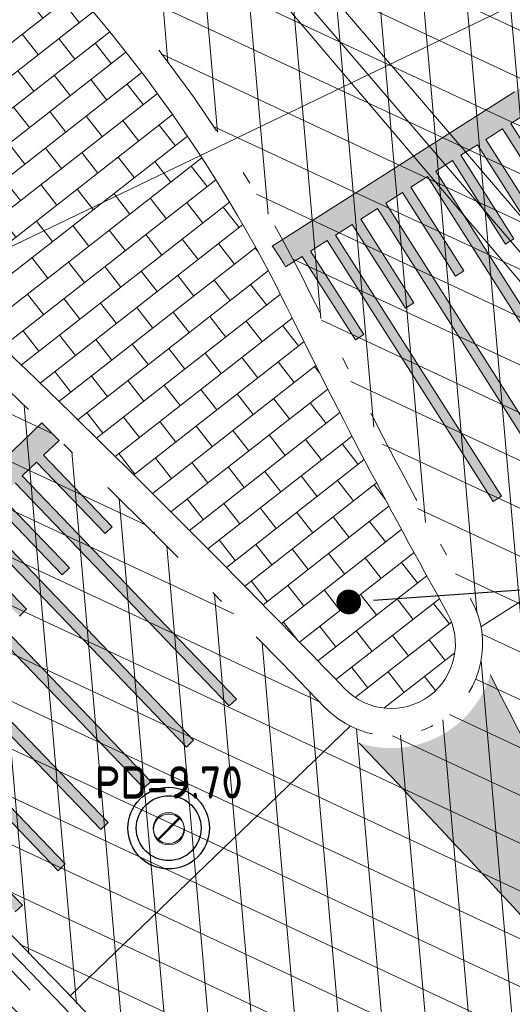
# Model space of a CAD drawing. Header units: metres. Extents: x 163628 to 168255, y 402691 to 405367.
# Tile 20 of 256: x 164491.68 to 164495.66, y 403421.39 to 403429.35. Entities that reach past the tile are written whole.
import ezdxf
from ezdxf import colors
from ezdxf.entities.mleader import LeaderData, LeaderLine
from ezdxf.math import Vec2, Vec3

# ---------------------------------------------------------------- set-up
doc = ezdxf.new("R2010")
doc.units = ezdxf.units.M
for name, pattern in [('X-CA190022.004-UO-DWM_Snelfietsroute$0$VH-GELEIDEBAND_50X200', [8, 4, -2, 0, -2]), ('X-CA190022.004-UO-DWM_Snelfietsroute$0$VH-RWSBAND_110X220', [24, 10, -2, 2, -2, 2, -2, 2, -2]), ('X-CA190022.004-UO-DWM_Snelfietsroute$0$VH-TROTTOIRBAND_180-200', [20, 10, -2, 2, -2, 2, -2])]:
    doc.linetypes.add(name, pattern=pattern)
for name, color, linetype, lineweight, transparency in [('X-CA190022.004-UO-ARC_Arcering$0$N-WE-VH-VERHARDING-FIETSSTRAAT_ROOD ELEMENTENVERHARDING_BSS-A', 14, 'Continuous', 0, 0.5), ('X-CA190022.004-UO-ARC_Arcering$0$N-WE-VH-VERHARDING_ASFALT_ZWART-OPBOUW 2', 7, 'Continuous', 0, 0.5), ('X-CA190022.004-UO-ARC_Arcering$0$N-WE-VH-VERHARDING_BETONSTRAATSTEENPRINT PRINTBETON-A-200 MIDDENGELEIDERS GRIJS', 252, 'Continuous', 18, 0.5)]:
    doc.layers.add(name, color=color, linetype=linetype, lineweight=lineweight, transparency=transparency)
for name, color, linetype, lineweight in [('X-CA190022.004-UO-BBM_bebording bebakening markering_v0.1$0$PIPELOCK SYSTEEM', 1, 'Continuous', 25), ('X-CA190022.004-UO-BBM_bebording bebakening markering_v0.1$0$X-XX-AL-T25 PIPELOCK SYSTEEM', 1, 'Continuous', 25), ('X-CA190022.004-UO-DTM inmeting_v0.1$0$B-WE-OG-HOOGTEPUNT-S', 246, 'Continuous', 0), ('X-CA190022.004-UO-DTM inmeting_v0.1$0$B-WE-RI-PUTDEKSELHOOGTE-T25', 246, 'Continuous', 0), ('X-CA190022.004-UO-DTM inmeting_v0.1$0$B-WE-VH-KANTOPSLUITING_ACHTERKANTBAND-G', 246, 'Continuous', 0), ('X-CA190022.004-UO-DTM inmeting_v0.1$0$B-WE-VH-KANTOPSLUITING_VOORKANTBAND-G', 246, 'Continuous', 0), ('X-CA190022.004-UO-DTM inmeting_v0.1$0$B-WE-VH-VERHARDING_ASFALT-G', 246, 'Continuous', 0), ('X-CA190022.004-UO-DWM_Snelfietsroute$0$N-WE-VH-DREMPEL-G', 7, 'Continuous', 20), ('X-CA190022.004-UO-DWM_Snelfietsroute$0$N-WE-VH-KANTOPSLUITING_ACHTERKANTBAND-G', 7, 'Continuous', 20), ('X-CA190022.004-UO-DWM_Snelfietsroute$0$N-WE-VH-KANTOPSLUITING_TROTTOIRBAND_180 200-G', 7, 'X-CA190022.004-UO-DWM_Snelfietsroute$0$VH-TROTTOIRBAND_180-200', 20), ('X-CA190022.004-UO-DWM_Snelfietsroute$0$N-WE-VH-KANTOPSLUITING_TROTTOIRBAND_RWS_110 220-G', 7, 'X-CA190022.004-UO-DWM_Snelfietsroute$0$VH-RWSBAND_110X220', 20), ('X-CA190022.004-UO-DWM_Snelfietsroute$0$N-WE-VH-KANTVERHARDING_STREKLAAG-G', 7, 'Continuous', 20), ('X-CA190022.004-UO-DWM_Snelfietsroute$0$N-WE-VW-MARKERING_LANGS_STREEP_DOORGETROKKEN DREMPEL_010-G', 7, 'Continuous', 20), ('X-CA190022.004-UO-DWM_Snelfietsroute$0$N-WE-VW-MARKERING_PUNTSTUK-G', 7, 'Continuous', 20), ('X-CA190022.004-UO-KAD_Percelen$0$B-WE-KG-GRENS_PERCEEL-GV', 150, 'Continuous', 9), ('X-CA190022.004-UO-WHM_Putten en kolken combi_v0.1$0$N-WE-RI-PUT_BETON ASFALT-S', 7, 'Continuous', 25)]:
    doc.layers.add(name, color=color, linetype=linetype, lineweight=lineweight)
doc.styles.add('X-CA190022.004-UO-BBM_bebording bebakening markering_v0.1$0$NLCS-ISO-M200-T25', font='NLCS-ISO.ttf', dxfattribs={"height": 0.5})
doc.styles.add('X-CA190022.004-UO-DTM inmeting_v0.1$0$NLCS-ISO', font='isocpeur.ttf', dxfattribs={"height": 2.5})
pattern_1 = [(94.99999999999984, (-2.849091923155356, 3.121928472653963), (-0.3486681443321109, -0.03050450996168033), []), (155, (-2.849091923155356, 3.121928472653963), (-0.1479163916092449, -0.3172077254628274), [])]

# ---------------------------------------------------------------- blocks, each defined once
blk = doc.blocks.new('X-CA190022.004-UO-DTM inmeting_v0.1$0$putdeksel 1.03')
at = {"layer": 'X-CA190022.004-UO-DTM inmeting_v0.1$0$B-WE-RI-PUTDEKSELHOOGTE-T25', "flags": 128}
blk.add_lwpolyline([(-0.176772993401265, -0.1767803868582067), (0.176772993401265, 0.1767803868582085)], dxfattribs=at)
at = {"layer": 'X-CA190022.004-UO-DTM inmeting_v0.1$0$B-WE-RI-PUTDEKSELHOOGTE-T25'}
blk.add_circle((5.227183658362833e-06, -5.226965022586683e-06), 0.2499999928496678, dxfattribs=at)
blk = doc.blocks.new('X-CA190022.004-UO-DTM inmeting_v0.1$0$Putdeksel 1.04')
at = {"layer": 'X-CA190022.004-UO-DTM inmeting_v0.1$0$B-WE-RI-PUTDEKSELHOOGTE-T25'}
blk.add_blockref('X-CA190022.004-UO-DTM inmeting_v0.1$0$putdeksel 1.03', (-5.227183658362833e-06, 5.226965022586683e-06), dxfattribs=at)
blk = doc.blocks.new('X-CA190022.004-UO-DTM inmeting_v0.1$0$SOG-HOOGTEPUNT-SO')
for p, q in [((-0.5, 0), (0.5, 0)), ((0, 0.5), (0, -0.5))]:
    blk.add_line(p, q)
blk = doc.blocks.new('X-CA190022.004-UO-WHM_Putten en kolken combi_v0.1$0$N-SRI-PUT_BETON-SO ASFALT')
at = {"lineweight": -3}
for radius in [2, 1.587588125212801]:
    blk.add_circle((0, 0), radius, dxfattribs=at)
blk = doc.blocks.new('X-CA190022.004-UO-BBM_bebording bebakening markering_v0.1$0$_Dot')
at = {"color": 0, "linetype": 'ByBlock', "const_width": 0.5}
blk.add_lwpolyline([(-0.25, 0, 1), (0.25, 0, 1)], format="xyb", close=True, dxfattribs=at)

msp = doc.modelspace()

# ---------------------------------------------------------------- hatches: boundary and pattern name
at = {"layer": 'X-CA190022.004-UO-ARC_Arcering$0$N-WE-VH-VERHARDING-FIETSSTRAAT_ROOD ELEMENTENVERHARDING_BSS-A'}
h = msp.add_hatch(dxfattribs=at)
h.set_pattern_fill('AVH-BSS_KEIFORMAAT_KEPER', color=256, scale=2, angle=100, pattern_type=2)
h.set_pattern_definition([(99.99999999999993, (-2.849091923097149, 3.12192847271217), (-0.243275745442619, 0.1703435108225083), [0.6299999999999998, -0.2099999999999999]), (9.999999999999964, (-3.262711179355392, 3.048996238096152), (-0.243275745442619, 0.1703435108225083), [0.6299999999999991, -0.2099999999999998])])
edge = h.paths.add_edge_path()
edge.add_arc((164484.4865551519, 403426.0522966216), 18.00000000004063, 13.17099899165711, 25.75401588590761)
edge.add_arc((164503.4005756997, 403435.1769789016), 2.999999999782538, 115.70063201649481, 205.7541465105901, ccw=False)
edge.add_line((164502.0995686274, 403437.8801956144), (164497.6533969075, 403435.740337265))
edge.add_line((164497.6533969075, 403435.740337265), (164493.9899184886, 403433.9771743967))
edge.add_arc((164495.2909255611, 403431.2739576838), 2.999999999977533, 25.70063208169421, 115.70063202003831, ccw=False)
edge.add_line((164497.9941422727, 403432.5749647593), (164498.0026482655, 403432.5572911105))
edge.add_arc((164484.4865636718, 403426.0522553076), 15.00000111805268, 13.171133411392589, 25.700631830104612, ccw=False)
edge.add_arc((164516.6184610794, 403433.571646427), 18.00000000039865, 193.1711327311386, 218.2750948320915)
edge.add_line((164502.4876384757, 403422.421765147), (164508.6705544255, 403414.6270277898))
edge.add_line((164508.6705544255, 403414.6270277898), (164511.063444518, 403416.485518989))
edge.add_line((164511.063444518, 403416.485518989), (164504.5019468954, 403424.7291307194))
edge.add_arc((164516.6184610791, 403433.571646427), 15.00000000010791, 193.171132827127, 216.1216089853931, ccw=False)
at = {"layer": 'X-CA190022.004-UO-ARC_Arcering$0$N-WE-VH-VERHARDING_ASFALT_ZWART-OPBOUW 2'}
h = msp.add_hatch(dxfattribs=at)
h.set_pattern_fill('AVH-ASFALT-SO', color=256, scale=0.35, angle=35, pattern_type=2)
h.set_pattern_definition(pattern_1)
edge = h.paths.add_edge_path()
edge.add_line((164489.8382456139, 403431.9665135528), (164490.5679246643, 403431.3329318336))
edge.add_arc((164483.2286881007, 403421.7573389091), 12.0646745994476, 27.301292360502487, 52.531551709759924, ccw=False)
edge.add_arc((164513.3227276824, 403435.758159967), 21.14276145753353, 203.6077994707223, 211.6505755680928)
edge.add_arc((164494.6789251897, 403424.3023266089), 0.7400000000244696, -53.39671403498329, 29.23697528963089, ccw=False)
edge.add_line((164495.1201656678, 403423.7082669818), (164504.7116603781, 403411.9075555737))
edge.add_line((164504.7116603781, 403411.9075555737), (164507.3627034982, 403413.5346996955))
edge.add_line((164507.3627034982, 403413.5346996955), (164501.7554050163, 403420.1983105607))
edge.add_arc((164508.2250259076, 403425.2367495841), 8.200113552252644, 213.6800807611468, 217.9108978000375, ccw=False)
edge.add_arc((164581.5154571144, 403473.6896893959), 96.0588965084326, 209.6774321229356, 213.4870524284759, ccw=False)
edge.add_arc((164537.3758326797, 403448.2619070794), 45.12013046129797, 206.189453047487, 209.3751078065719, ccw=False)
edge.add_arc((164483.1937731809, 403421.7263134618), 15.21115283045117, 25.80785665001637, 47.29780852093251)
edge.add_arc((164493.9842063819, 403433.4195307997), 0.7000000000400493, 160.115940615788, 227.3330159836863, ccw=False)
edge.add_line((164493.325938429, 403433.6576133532), (164489.8486641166, 403431.9840669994))
edge.add_line((164489.8486641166, 403431.9840669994), (164489.8382456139, 403431.9665135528))
h = msp.add_hatch(dxfattribs=at)
h.set_pattern_fill('AVH-ASFALT-SO', color=256, scale=0.35, angle=35, pattern_type=2)
h.set_pattern_definition(pattern_1)
edge = h.paths.add_edge_path()
edge.add_line((164488.3584638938, 403429.3400447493), (164486.9332981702, 403430.5809565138))
edge.add_line((164486.9332981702, 403430.5809565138), (164483.8409762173, 403429.0926804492))
edge.add_arc((164483.6163772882, 403428.4296907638), 0.7000000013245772, 49.10747693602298, 71.28532341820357, ccw=False)
edge.add_line((164484.074626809, 403428.958847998), (164485.3956180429, 403427.8148711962))
edge.add_arc((164419.8004888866, 403352.0698109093), 100.1999756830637, 45.83437392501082, 49.10747731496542, ccw=False)
edge.add_arc((164434.5205678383, 403366.9616448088), 79.26185529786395, 43.43438908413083, 45.96700247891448, ccw=False)
edge.add_arc((164428.5624123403, 403359.8460923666), 88.48702935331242, 40.44025779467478, 44.12767198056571, ccw=False)
edge.add_line((164495.9083622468, 403417.2436305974), (164497.2188143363, 403415.7133272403))
edge.add_line((164497.2188143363, 403415.7133272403), (164502.060617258, 403410.2804114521))
edge.add_line((164502.060617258, 403410.2804114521), (164504.7116603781, 403411.9075555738))
edge.add_line((164504.7116603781, 403411.9075555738), (164495.1201656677, 403423.7082669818))
edge.add_arc((164494.6789251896, 403424.3023266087), 0.7399999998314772, 223.9695966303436, 306.6032859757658, ccw=False)
edge.add_arc((164419.8004724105, 403352.0697929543), 103.3000000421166, 43.96959663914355, 48.41897500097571)
h.paths.add_polyline_path([(164489.828954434, 403431.974581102), (164489.8382456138, 403431.9665135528), (164489.8486641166, 403431.9840669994)])
at = {"layer": 'X-CA190022.004-UO-ARC_Arcering$0$N-WE-VH-VERHARDING_BETONSTRAATSTEENPRINT PRINTBETON-A-200 MIDDENGELEIDERS GRIJS', "ltscale": 2}
h = msp.add_hatch(dxfattribs=at)
h.set_pattern_fill('AVH-BSS_KEIFORMAAT_HALFST', color=256, scale=2, angle=128, pattern_type=2)
h.set_pattern_definition([(128, (0, 0), (-0.2947711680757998, 0.03619334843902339), [0.21, -0.21]), (218, (0, 0), (0.1292889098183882, -0.1654822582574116), [])])
edge = h.paths.add_edge_path()
edge.add_arc((164419.8004724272, 403352.0697929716), 103.5200000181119, 43.96959663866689, 48.4189750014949)
edge.add_arc((164489.0221424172, 403430.0880626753), 0.7799999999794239, 115.70063202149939, 228.4189749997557, ccw=False)
edge.add_line((164488.6838805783, 403430.7908990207), (164489.6213383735, 403431.2420797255))
edge.add_arc((164489.9596002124, 403430.5392433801), 0.780000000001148, 52.531551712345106, 115.70063202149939, ccw=False)
edge.add_arc((164483.2286881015, 403421.7573389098), 11.84467459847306, 27.313112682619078, 52.53155171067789, ccw=False)
edge.add_arc((164541.438437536, 403450.4749502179), 53.06598904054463, 206.0240875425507, 209.2369752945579)
edge.add_arc((164494.6789251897, 403424.3023266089), 0.5199999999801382, -136.03040336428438, 29.236975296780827, ccw=False)
at = {"layer": 'X-CA190022.004-UO-DWM_Snelfietsroute$0$N-WE-VW-MARKERING_LANGS_STREEP_DOORGETROKKEN DREMPEL_010-G'}
h = msp.add_hatch(color=256, dxfattribs=at)
h.dxf.hatch_style = 1
edge = h.paths.add_edge_path()
edge.add_arc((164483.226256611, 403421.7554848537), 15.16768573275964, 28.79627503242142, 29.55290546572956)
edge.add_line((164496.4206360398, 403429.2365972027), (164493.7180750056, 403427.5173672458))
edge.add_arc((164492.3557894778, 403426.5322320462), 1.681164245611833, 29.052300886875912, 35.8725292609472, ccw=False)
edge.add_line((164493.8254242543, 403427.3486185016), (164493.9604232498, 403427.4344979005))
edge.add_line((164493.9604232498, 403427.4344979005), (164494.3898202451, 403426.759502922))
edge.add_line((164494.3898202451, 403426.759502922), (164494.4573197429, 403426.8024426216))
edge.add_line((164494.4573197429, 403426.8024426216), (164494.0279227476, 403427.4774376))
edge.add_line((164494.0279227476, 403427.4774376), (164494.1629217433, 403427.5633169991))
edge.add_line((164494.1629217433, 403427.5633169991), (164495.5047873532, 403425.453957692))
edge.add_line((164495.5047873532, 403425.453957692), (164495.5722868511, 403425.4968973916))
edge.add_line((164495.5722868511, 403425.4968973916), (164494.2304212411, 403427.6062566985))
edge.add_line((164494.2304212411, 403427.6062566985), (164494.3654202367, 403427.6921360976))
edge.add_line((164494.3654202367, 403427.6921360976), (164494.7948172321, 403427.0171411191))
edge.add_line((164494.7948172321, 403427.0171411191), (164494.8623167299, 403427.0600808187))
edge.add_line((164494.8623167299, 403427.0600808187), (164494.4329197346, 403427.735075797))
edge.add_line((164494.4329197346, 403427.735075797), (164494.5679187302, 403427.8209551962))
edge.add_line((164494.5679187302, 403427.8209551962), (164495.9097843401, 403425.711595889))
edge.add_line((164495.9097843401, 403425.711595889), (164495.977283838, 403425.7545355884))
edge.add_line((164495.977283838, 403425.7545355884), (164494.6354182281, 403427.8638948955))
edge.add_line((164494.6354182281, 403427.8638948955), (164494.7704172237, 403427.9497742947))
edge.add_line((164494.7704172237, 403427.9497742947), (164495.199814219, 403427.2747793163))
edge.add_line((164495.199814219, 403427.2747793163), (164495.2673137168, 403427.3177190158))
edge.add_line((164495.2673137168, 403427.3177190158), (164494.8379167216, 403427.9927139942))
edge.add_line((164494.8379167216, 403427.9927139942), (164494.9729157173, 403428.0785933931))
edge.add_line((164494.9729157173, 403428.0785933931), (164496.3147813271, 403425.9692340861))
edge.add_line((164496.3147813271, 403425.9692340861), (164496.3822808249, 403426.0121737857))
edge.add_line((164496.3822808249, 403426.0121737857), (164495.040415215, 403428.1215330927))
edge.add_line((164495.040415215, 403428.1215330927), (164495.1754142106, 403428.2074124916))
edge.add_line((164495.1754142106, 403428.2074124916), (164495.6048112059, 403427.5324175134))
edge.add_line((164495.6048112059, 403427.5324175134), (164495.6723107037, 403427.5753572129))
edge.add_line((164495.6723107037, 403427.5753572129), (164495.2429137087, 403428.2503521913))
edge.add_line((164495.2429137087, 403428.2503521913), (164495.3779127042, 403428.3362315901))
edge.add_line((164495.3779127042, 403428.3362315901), (164496.719778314, 403426.2268722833))
edge.add_line((164496.719778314, 403426.2268722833), (164496.7872778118, 403426.2698119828))
edge.add_line((164496.7872778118, 403426.2698119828), (164495.4454122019, 403428.3791712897))
edge.add_line((164495.4454122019, 403428.3791712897), (164495.5804111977, 403428.4650506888))
edge.add_line((164495.5804111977, 403428.4650506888), (164496.0098081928, 403427.7900557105))
edge.add_line((164496.0098081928, 403427.7900557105), (164496.0773076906, 403427.8329954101))
edge.add_line((164496.0773076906, 403427.8329954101), (164495.6479106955, 403428.5079903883))
edge.add_line((164495.6479106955, 403428.5079903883), (164495.7824993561, 403428.5936087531))
edge.add_line((164495.7824993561, 403428.5936087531), (164497.1252253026, 403426.484796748))
edge.add_line((164497.1252253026, 403426.484796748), (164497.1927248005, 403426.5277364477))
edge.add_line((164497.1927248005, 403426.5277364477), (164495.8508591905, 403428.6370957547))
edge.add_line((164495.8508591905, 403428.6370957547), (164495.9858581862, 403428.7229751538))
edge.add_line((164495.9858581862, 403428.7229751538), (164496.4152551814, 403428.0479801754))
edge.add_line((164496.4152551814, 403428.0479801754), (164496.4827546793, 403428.0909198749))
edge.add_line((164496.4827546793, 403428.0909198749), (164496.0533576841, 403428.7659148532))
edge.add_line((164496.0533576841, 403428.7659148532), (164496.1883566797, 403428.8517942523))
edge.add_line((164496.1883566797, 403428.8517942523), (164497.5302222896, 403426.7424349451))
edge.add_line((164497.5302222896, 403426.7424349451), (164497.5977217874, 403426.7853746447))
edge.add_line((164497.5977217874, 403426.7853746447), (164496.2558561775, 403428.8947339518))
edge.add_line((164496.2558561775, 403428.8947339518), (164496.3908551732, 403428.9806133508))
edge.add_line((164496.3908551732, 403428.9806133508), (164496.8202521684, 403428.3056183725))
edge.add_line((164496.8202521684, 403428.3056183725), (164496.8877516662, 403428.3485580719))
edge.add_line((164496.8877516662, 403428.3485580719), (164496.4583546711, 403429.0235530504))
edge.add_line((164496.4583546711, 403429.0235530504), (164496.5182759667, 403429.0617090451))
h = msp.add_hatch(color=256, dxfattribs=at)
h.dxf.hatch_style = 1
h.paths.add_polyline_path([(164491.3845870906, 403424.2522420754), (164490.8301650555, 403424.8289709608), (164490.9455108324, 403424.9398553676), (164492.6780796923, 403423.1375776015), (164492.7357525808, 403423.193019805), (164491.0031837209, 403424.9952975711), (164491.118529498, 403425.1061819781), (164491.6729515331, 403424.529453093), (164491.7306244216, 403424.5848952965), (164491.1762023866, 403425.1616241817), (164491.2911975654, 403425.2721715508), (164493.0245015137, 403423.4706004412), (164493.0821744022, 403423.5260426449), (164491.3496055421, 403425.328320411), (164491.4649513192, 403425.4392048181), (164492.0193733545, 403424.8624759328), (164492.0770462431, 403424.9179181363), (164491.5226242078, 403425.4946470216), (164491.6379699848, 403425.6055314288), (164493.3705388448, 403423.8032536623), (164493.4282117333, 403423.8586958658), (164491.6956428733, 403425.6609736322), (164491.8109886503, 403425.7718580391), (164492.3654106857, 403425.195129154), (164492.4230835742, 403425.2505713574), (164491.868661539, 403425.8273002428), (164491.9938283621, 403425.9477321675), (164491.8543298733, 403426.0909496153), (164491.1529426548, 403425.4166908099), (164489.6182362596, 403423.941344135), (164489.7626060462, 403423.8008193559), (164489.907398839, 403423.9418957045), (164491.639967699, 403422.1396179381), (164491.6976405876, 403422.1950601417), (164489.9650717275, 403423.9973379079), (164490.0804175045, 403424.108222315), (164490.6348395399, 403423.5314934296), (164490.6925124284, 403423.5869356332), (164490.1380903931, 403424.1636645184), (164490.2534361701, 403424.2745489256), (164491.9860050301, 403422.4722711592), (164492.0436779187, 403422.5277133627), (164490.3111090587, 403424.3299911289), (164490.4264548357, 403424.440875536), (164490.980876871, 403423.8641466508), (164491.0385497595, 403423.9195888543), (164490.4841277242, 403424.4963177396), (164490.5994735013, 403424.6072021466), (164492.3320423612, 403422.8049243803), (164492.3897152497, 403422.8603665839), (164490.6571463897, 403424.6626443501), (164490.7724921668, 403424.773528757), (164491.326914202, 403424.1967998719)])
at = {"layer": 'X-CA190022.004-UO-DWM_Snelfietsroute$0$N-WE-VW-MARKERING_PUNTSTUK-G'}
h = msp.add_hatch(color=256, dxfattribs=at)
h.dxf.hatch_style = 1
edge = h.paths.add_edge_path()
edge.add_arc((164494.6789145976, 403424.3023300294), 0.8399999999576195, 252.1032482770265, 342.8438424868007)
edge.add_arc((164517.8862292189, 403435.2487625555), 25.04557019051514, 206.548411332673, 218.773573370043)
edge.add_line((164498.3600291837, 403419.5641172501), (164498.1620919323, 403419.3942666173))
edge.add_line((164498.1620919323, 403419.3942666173), (164497.1708335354, 403420.5147871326))
edge.add_arc((164419.8004725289, 403352.0697930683), 103.2999998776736, 41.49729191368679, 43.74991126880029)

# ---------------------------------------------------------------- linework, layer by layer
at = {"layer": 'X-CA190022.004-UO-DTM inmeting_v0.1$0$B-WE-VH-KANTOPSLUITING_ACHTERKANTBAND-G'}
msp.add_polyline3d([(164483.602, 403441.952, 9.812), (164484.2119999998, 403441.2319999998, 9.887), (164489.406, 403435.139, 9.846), (164492.9160000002, 403431.0350000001, 9.795), (164497.5159999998, 403425.6740000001, 9.77), (164500.3229999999, 403422.3960000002, 9.657), (164504.4840000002, 403417.5129999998, 9.46), (164505.892, 403416.0839999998, 9.374), (164506.8289999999, 403415.4399999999, 9.326), (164508.077, 403414.7949999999, 9.244), (164508.6269999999, 403414.6170000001, 9.218)], dxfattribs=at)
at = {"layer": 'X-CA190022.004-UO-DTM inmeting_v0.1$0$B-WE-VH-KANTOPSLUITING_VOORKANTBAND-G'}
msp.add_polyline3d([(164483.412, 403441.8859999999, 9.803), (164484.071, 403441.1159999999, 9.796), (164489.2459999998, 403435.0320000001, 9.738), (164492.764, 403430.9220000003, 9.688), (164497.3799999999, 403425.5350000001, 9.657), (164500.196, 403422.2289999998, 9.553), (164504.3220000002, 403417.3909999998, 9.342), (164505.7820000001, 403415.915, 9.276), (164506.7379999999, 403415.2489999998, 9.244), (164508.0210000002, 403414.6129999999, 9.226), (164508.7409999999, 403414.4199999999, 9.215)], dxfattribs=at)
at = {"layer": 'X-CA190022.004-UO-DTM inmeting_v0.1$0$B-WE-VH-VERHARDING_ASFALT-G'}
msp.add_polyline3d([(164513.645, 403406.145, 8.943), (164509.9270000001, 403410.429, 9.091), (164506.6209999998, 403414.4330000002, 9.241), (164504.2069999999, 403417.2939999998, 9.356), (164500.0800000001, 403422.1310000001, 9.559), (164497.2420000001, 403425.446, 9.667), (164492.656, 403430.8369999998, 9.695), (164489.1439999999, 403434.9440000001, 9.743), (164483.9449999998, 403441.0279999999, 9.805), (164483.213, 403441.8670000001, 9.819)], dxfattribs=at)
at = {"layer": 'X-CA190022.004-UO-DWM_Snelfietsroute$0$N-WE-VH-DREMPEL-G', "flags": 128}
for points in [[(164498.0569326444, 403426.129345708), (164495.5988384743, 403424.5656329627), (164495.4055005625, 403424.4426413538)], [(164494.3492036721, 403423.6398436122), (164492.083356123, 403421.461635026)]]:
    msp.add_lwpolyline(points, dxfattribs=at)
at = {"layer": 'X-CA190022.004-UO-DWM_Snelfietsroute$0$N-WE-VH-KANTOPSLUITING_ACHTERKANTBAND-G', "ltscale": 0.2, "flags": 128}
msp.add_lwpolyline([(164494.3046768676, 403423.9413027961, 0.01941651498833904), (164488.504473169, 403429.504608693, -0.53573665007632), (164488.6838805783, 403430.7908990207), (164489.6213383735, 403431.2420797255, -0.2828257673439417), (164490.4340932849, 403431.1583203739, -0.1104824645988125), (164493.7528264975, 403427.1923023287, 0.01401978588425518), (164495.1326808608, 403424.5563065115, -0.879042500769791)], format="xyb", close=True, dxfattribs=at)
at = {"layer": 'X-CA190022.004-UO-DWM_Snelfietsroute$0$N-WE-VH-KANTOPSLUITING_ACHTERKANTBAND-G', "flags": 128}
msp.add_lwpolyline([(164501.7357702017, 403410.0446138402), (164496.9154350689, 403415.4526329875), (164495.6045383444, 403416.9834555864, 0.02289373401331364), (164489.3337210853, 403423.660503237, 0.01461634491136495)], format="xyb", dxfattribs=at)
at = {"layer": 'X-CA190022.004-UO-DWM_Snelfietsroute$0$N-WE-VH-KANTOPSLUITING_TROTTOIRBAND_180 200-G', "ltscale": 0.2, "flags": 128}
for points in [[(164493.7673718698, 403433.8700669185, 0.5296536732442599), (164493.645338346, 403433.0518781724, -0.08818175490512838), (164496.8999646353, 403428.7694333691, 0.07342641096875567), (164505.0732688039, 403416.8241027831, 0.1401289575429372), (164508.776316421, 403414.4517975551)], [(164501.8872366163, 403410.1752198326), (164497.0671246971, 403415.5829801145), (164495.7564503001, 403417.1135430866, 0.02295761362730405), (164489.4739604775, 403423.8026659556, 0.01428257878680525), (164485.2646896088, 403427.6636834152), (164483.9436983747, 403428.8076602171, 0.2990308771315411), (164483.3995427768, 403428.8802268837)]]:
    msp.add_lwpolyline(points, format="xyb", dxfattribs=at)
at = {"layer": 'X-CA190022.004-UO-DWM_Snelfietsroute$0$N-WE-VH-KANTOPSLUITING_TROTTOIRBAND_RWS_110 220-G', "linetype": 'X-CA190022.004-UO-DWM_Snelfietsroute$0$VH-GELEIDEBAND_50X200', "ltscale": 0.2, "flags": 128}
msp.add_lwpolyline([(164494.146341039, 403423.7885619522, 0.01941651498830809), (164488.3584638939, 403429.3400447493, -0.5357366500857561), (164488.588473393, 403430.989134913), (164489.5259311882, 403431.4403156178, -0.2828257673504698), (164490.5679246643, 403431.3329318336, -0.110534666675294), (164493.9494409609, 403427.2910385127, 0.01403143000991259), (164495.324654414, 403424.6637595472, -0.8790425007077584)], format="xyb", close=True, dxfattribs=at)
at = {"layer": 'X-CA190022.004-UO-DWM_Snelfietsroute$0$N-WE-VH-KANTVERHARDING_STREKLAAG-G', "ltscale": 0.2, "flags": 128}
for points in [[(164493.4685200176, 403433.7262351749, 0.3544872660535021), (164493.5775647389, 403432.978347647, -0.08816488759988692), (164496.8105211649, 403428.7247017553, 0.07341513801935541), (164504.9990569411, 403416.7570652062, 0.1400909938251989), (164508.7475947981, 403414.3560109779)], [(164493.325938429, 403433.6576133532, 0.301999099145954), (164493.5097911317, 403432.9048171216, -0.08814787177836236), (164496.7210796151, 403428.6799662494, 0.07340391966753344), (164504.9248492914, 403416.6900231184, 0.1400537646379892), (164508.7188731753, 403414.2602244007)], [(164502.0365371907, 403410.3082962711), (164497.2177457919, 403415.7145750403), (164495.9083622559, 403417.2436305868, 0.02295761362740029), (164489.6133064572, 403423.9461326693, 0.01428257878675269), (164485.3956180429, 403427.8148711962), (164484.074626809, 403428.958847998, 0.09707230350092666), (164483.8409762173, 403429.0926804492, 0.09707230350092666)], [(164501.9618869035, 403410.2417580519), (164497.1424352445, 403415.6487775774), (164495.832406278, 403417.1785868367, 0.02295761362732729), (164489.5436334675, 403423.8743993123, 0.01428257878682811), (164485.3301538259, 403427.7392773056), (164484.0091625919, 403428.8832541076, 0.1451527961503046), (164483.6983946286, 403429.0240586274, 0.1451527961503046)]]:
    msp.add_lwpolyline(points, format="xyb", dxfattribs=at)
at = {"layer": 'X-CA190022.004-UO-DWM_Snelfietsroute$0$N-WE-VW-MARKERING_LANGS_STREEP_DOORGETROKKEN DREMPEL_010-G', "flags": 128}
msp.add_lwpolyline([(164495.6755604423, 403428.7626185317), (164493.7180750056, 403427.5173672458, -0.02976764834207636), (164493.8254242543, 403427.3486185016), (164493.9604232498, 403427.4344979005), (164494.3898202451, 403426.759502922), (164494.4573197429, 403426.8024426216), (164494.0279227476, 403427.4774376), (164494.1629217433, 403427.5633169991), (164495.5047873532, 403425.453957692), (164495.5722868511, 403425.4968973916), (164494.2304212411, 403427.6062566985), (164494.3654202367, 403427.6921360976), (164494.7948172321, 403427.0171411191), (164494.8623167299, 403427.0600808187), (164494.4329197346, 403427.735075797), (164494.5679187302, 403427.8209551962), (164495.9097843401, 403425.711595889)], format="xyb", dxfattribs=at)
for points in [[(164496.0773076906, 403427.8329954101), (164495.6479106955, 403428.5079903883), (164495.7824993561, 403428.5936087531)], [(164496.7872778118, 403426.2698119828), (164495.4454122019, 403428.3791712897), (164495.5804111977, 403428.4650506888), (164496.0098081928, 403427.7900557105)], [(164496.3822808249, 403426.0121737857), (164495.040415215, 403428.1215330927), (164495.1754142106, 403428.2074124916), (164495.6048112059, 403427.5324175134), (164495.6723107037, 403427.5753572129), (164495.2429137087, 403428.2503521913), (164495.3779127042, 403428.3362315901), (164496.719778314, 403426.2268722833)], [(164495.977283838, 403425.7545355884), (164494.6354182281, 403427.8638948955), (164494.7704172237, 403427.9497742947), (164495.199814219, 403427.2747793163), (164495.2673137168, 403427.3177190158), (164494.8379167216, 403427.9927139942), (164494.9729157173, 403428.0785933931), (164496.3147813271, 403425.9692340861)], [(164491.6379699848, 403425.6055314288), (164493.3705388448, 403423.8032536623), (164493.4282117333, 403423.8586958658), (164491.6956428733, 403425.6609736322), (164491.8109886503, 403425.7718580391), (164492.3654106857, 403425.195129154), (164492.4230835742, 403425.2505713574), (164491.868661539, 403425.8273002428), (164491.9938283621, 403425.9477321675), (164491.8543298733, 403426.0909496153), (164491.1529426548, 403425.4166908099)], [(164491.4649513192, 403425.4392048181), (164492.0193733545, 403424.8624759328), (164492.0770462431, 403424.9179181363), (164491.5226242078, 403425.4946470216)], [(164491.2911975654, 403425.2721715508), (164493.0245015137, 403423.4706004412), (164493.0821744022, 403423.5260426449), (164491.3496055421, 403425.328320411)], [(164491.6729515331, 403424.529453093), (164491.7306244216, 403424.5848952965), (164491.1762023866, 403425.1616241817)], [(164490.9455108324, 403424.9398553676), (164492.6780796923, 403423.1375776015), (164492.7357525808, 403423.193019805), (164491.0031837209, 403424.9952975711)], [(164490.5994735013, 403424.6072021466), (164492.3320423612, 403422.8049243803), (164492.3897152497, 403422.8603665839), (164490.6571463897, 403424.6626443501)], [(164490.2534361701, 403424.2745489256), (164491.9860050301, 403422.4722711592), (164492.0436779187, 403422.5277133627), (164490.3111090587, 403424.3299911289)], [(164491.639967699, 403422.1396179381), (164491.6976405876, 403422.1950601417), (164489.9650717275, 403423.9973379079)]]:
    msp.add_lwpolyline(points, dxfattribs=at)
at = {"layer": 'X-CA190022.004-UO-DWM_Snelfietsroute$0$N-WE-VW-MARKERING_PUNTSTUK-G'}
msp.add_lwpolyline([(164495.481545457, 403424.0545349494, 0.05339282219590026), (164498.3600291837, 403419.5641172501), (164498.1620919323, 403419.3942666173), (164497.1708335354, 403420.5147871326, 0.009829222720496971), (164494.4207803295, 403423.502976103, 0.009829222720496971)], format="xyb", dxfattribs=at)
at = {"layer": 'X-CA190022.004-UO-KAD_Percelen$0$B-WE-KG-GRENS_PERCEEL-GV', "flags": 128}
for points in [[(164460.276, 403427.915), (164466.349, 403415.367), (164487.883, 403425.722), (164496.111, 403429.679), (164555.855, 403458.619), (164593.206, 403476.41), (164588.97, 403485.217), (164612.074, 403496.328), (164616.314, 403487.512), (164746.772, 403550.188), (164893.326, 403621.049), (164887.38, 403633.726), (164740.684, 403562.794), (164610.094, 403500.047), (164549.795, 403471.239), (164478.654, 403436.809)], [(164468.748, 403410.406), (164486.08, 403417.995), (164492.111, 403420.636), (164493.855, 403418.592), (164495.298, 403416.903), (164503.089, 403421.185), (164615.905, 403478.304), (164662.782, 403501.158), (164772.136, 403553.829), (164770.057, 403555.749), (164790.783, 403565.26), (164789.551, 403566.923), (164799.538, 403571.715), (164894.973, 403617.537), (164893.326, 403621.049), (164746.772, 403550.188), (164616.314, 403487.512), (164616.456, 403487.216), (164593.352, 403476.106), (164593.206, 403476.41), (164555.855, 403458.619), (164496.111, 403429.679), (164487.883, 403425.722), (164466.349, 403415.367)]]:
    msp.add_lwpolyline(points, close=True, dxfattribs=at)

# ---------------------------------------------------------------- block references
at = {"layer": 'X-CA190022.004-UO-BBM_bebording bebakening markering_v0.1$0$PIPELOCK SYSTEEM', "xscale": 0.2, "yscale": 0.2, "zscale": 0.2, "rotation": 184.0468443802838}
msp.add_blockref('X-CA190022.004-UO-BBM_bebording bebakening markering_v0.1$0$_Dot', (164494.336830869, 403424.642933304), dxfattribs=at)
at = {"layer": 'X-CA190022.004-UO-DTM inmeting_v0.1$0$B-WE-OG-HOOGTEPUNT-S', "linetype": 'ByBlock', "lineweight": -2, "xscale": 0.01, "yscale": 0.01, "zscale": 0.01}
msp.add_blockref('X-CA190022.004-UO-DTM inmeting_v0.1$0$SOG-HOOGTEPUNT-SO', (164492.762, 403425.204, 9.76), dxfattribs=at)
at = {"layer": 'X-CA190022.004-UO-DTM inmeting_v0.1$0$B-WE-RI-PUTDEKSELHOOGTE-T25', "linetype": 'ByBlock', "lineweight": -2, "xscale": 0.5000000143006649, "yscale": 0.5000000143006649, "zscale": 0.5000000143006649}
for p in [(164492.88, 403422.816, 9.704), (164492.882, 403422.805, 9.701)]:
    msp.add_blockref('X-CA190022.004-UO-DTM inmeting_v0.1$0$Putdeksel 1.04', p, dxfattribs=at)
at = {"layer": 'X-CA190022.004-UO-WHM_Putten en kolken combi_v0.1$0$N-WE-RI-PUT_BETON ASFALT-S', "xscale": 0.165, "yscale": 0.165, "zscale": 0.165, "rotation": 46.02940603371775}
msp.add_blockref('X-CA190022.004-UO-WHM_Putten en kolken combi_v0.1$0$N-SRI-PUT_BETON-SO ASFALT', (164492.8799973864, 403422.8160026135), dxfattribs=at)

# ---------------------------------------------------------------- texts
at = {"layer": 'X-CA190022.004-UO-DTM inmeting_v0.1$0$B-WE-RI-PUTDEKSELHOOGTE-T25', "linetype": 'ByBlock', "char_height": 0.25, "attachment_point": 8, "style": 'X-CA190022.004-UO-DTM inmeting_v0.1$0$NLCS-ISO'}
for insert in [(164492.88, 403423.066, 9.704), (164492.882, 403423.055, 9.701)]:
    msp.add_mtext('PD=9.70', dxfattribs=dict(at, insert=insert))

# ---------------------------------------------------------------- leaders
at = {"layer": 'X-CA190022.004-UO-BBM_bebording bebakening markering_v0.1$0$X-XX-AL-T25 PIPELOCK SYSTEEM'}
ml = msp.add_multileader_mtext('Standard', dxfattribs=at)
ml.set_content('', color=256, style='X-CA190022.004-UO-BBM_bebording bebakening markering_v0.1$0$NLCS-ISO-M200-T25')
ml.set_leader_properties(color=256, linetype='ByLayer', lineweight=-1)
ml.set_arrow_properties(name='X-CA190022.004-UO-BBM_bebording bebakening markering_v0.1$0$_Dot')
ml.build(insert=Vec2(0, 0))
ml.multileader.update_dxf_attribs({"text_attachment_direction": 1, "text_left_attachment_type": 5, "text_right_attachment_type": 5, "dogleg_length": 0.5, "arrow_head_size": 0.2})
ctx = ml.context
ctx.base_point, ctx.char_height, ctx.arrow_head_size, ctx.landing_gap_size, ctx.plane_origin, ctx.plane_x_axis, ctx.plane_y_axis = Vec3(164497.5466393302, 403425.0354149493), 0.5, 0.2, 0.18, Vec3(164505.2072510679, 403433.0242010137), Vec3(-0.2606205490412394, 0.9654413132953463), Vec3(-0.9654413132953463, -0.2606205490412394)
ctx.left_attachment, ctx.right_attachment = 5, 5
notes = []
notes.append((ctx, [(1, (1, 1, 0), (164496.7163598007, 403424.8112812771), (0.2606205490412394, -0.9654413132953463), 0, [(0, [(164494.336830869, 403424.642933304)], 0, [])])]))
ctx.mtext.insert, ctx.mtext.text_direction, ctx.mtext.rotation, ctx.mtext.flow_direction = Vec3(164496.8901392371, 403424.8581929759), Vec3(-0.2606205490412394, 0.9654413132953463), 1.834461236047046, 5
for ctx, leaders in notes:
    for number, flags, end, landing, length, lines in leaders:
        leader = LeaderData()
        leader.index, (leader.has_last_leader_line, leader.has_dogleg_vector, leader.attachment_direction) = number, flags
        leader.last_leader_point, leader.dogleg_vector, leader.dogleg_length = Vec3(end), Vec3(landing), length
        for number, points, colour, breaks in lines:
            line = LeaderLine()
            line.index, line.vertices, line.color, line.breaks = number, Vec3.list(points), colors.encode_raw_color(colour), breaks
            leader.lines.append(line)
        ctx.leaders.append(leader)

doc.saveas('drawing.dxf')
